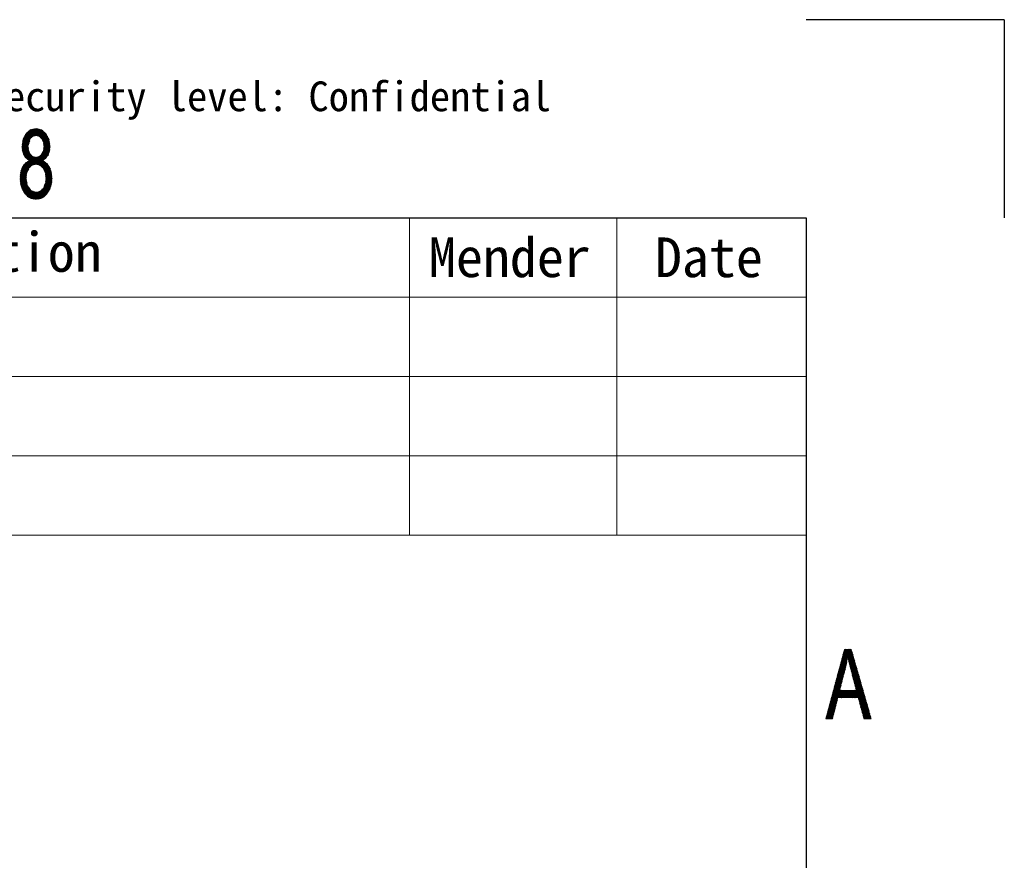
# Model space of a CAD drawing. Header units: millimetres. Extents: x 0 to 420, y 0 to 297.
# Tile 46 of 46: x 370 to 420, y 255 to 297. Entities that reach past the tile are written whole.
import ezdxf

# ---------------------------------------------------------------- set-up
doc = ezdxf.new("R2010")
doc.units = ezdxf.units.MM
doc.layers.add('1', color=7, linetype='Continuous', true_color=0xffffff)
doc.layers.add('171', color=7, linetype='Continuous', true_color=0xffffff)
doc.styles.add('仿宋', font='simfang.ttf')

# ---------------------------------------------------------------- blocks, each defined once
blk = doc.blocks.new('TabularNote3')
at = {"layer": '1', "color": 18, "linetype": 'Continuous', "lineweight": 18}
for p, q in [((344, 287), (390, 287)), ((390, 287), (390, 283)), ((390, 287), (398, 287)), ((398, 287), (410, 287)), ((400.467, 287), (400.467, 283)), ((410, 287), (410, 283)), ((344, 283), (390, 283)), ((390, 283), (398, 283)), ((390, 283), (390, 279)), ((398, 283), (410, 283)), ((400.467, 283), (400.467, 279)), ((410, 283), (410, 279)), ((344, 279), (390, 279)), ((390, 279), (398, 279)), ((390, 279), (390, 275)), ((398, 279), (410, 279)), ((400.467, 279), (400.467, 275)), ((410, 279), (410, 275)), ((344, 275), (390, 275)), ((390, 275), (398, 275)), ((390, 275), (390, 271)), ((398, 275), (410, 275)), ((400.467, 275), (400.467, 271)), ((410, 275), (410, 271)), ((344, 271), (390, 271)), ((390, 271), (398, 271)), ((398, 271), (410, 271))]:
    blk.add_line(p, q, dxfattribs=at)
at = {"layer": '171', "color": 18, "linetype": 'Continuous', "lineweight": 13, "char_height": 2, "attachment_point": 5, "line_spacing_factor": 1.150119, "style": '仿宋'}
for s, insert in [('Discription', (367, 285)), ('Mender', (395.064, 285)), ('Date', (405.102, 285))]:
    blk.add_mtext(s, dxfattribs=dict(at, insert=insert))

msp = doc.modelspace()

# ---------------------------------------------------------------- linework, layer by layer
at = {"layer": '1', "color": 18, "linetype": 'Continuous', "lineweight": 25}
for p, q in [((420, 297), (410, 297)), ((420, 297), (420, 287)), ((10, 287), (410, 287)), ((410, 287), (410, 10))]:
    msp.add_line(p, q, dxfattribs=at)
at = {"layer": '1', "color": 18, "linetype": 'Continuous', "lineweight": 13}
for p, q in [((370.468, 290.539), (371.01, 291.479)), ((371.044, 291.487), (370.472, 290.496)), ((370.476, 290.452), (371.078, 291.495)), ((371.112, 291.502), (370.48, 290.409)), ((370.486, 290.368), (371.145, 291.51)), ((371.176, 291.512), (370.883, 291.004)), ((370.945, 291.062), (371.201, 291.506)), ((371.227, 291.5), (371.008, 291.12)), ((371.018, 291.481), (371.209, 291.15)), ((371.043, 291.13), (371.253, 291.494)), ((371.243, 291.141), (371.044, 291.487)), ((371.07, 291.493), (371.278, 291.132)), ((371.279, 291.488), (371.077, 291.138)), ((371.24, 291.497), (371.087, 291.497)), ((371.312, 291.123), (371.095, 291.499)), ((371.112, 291.147), (371.305, 291.482)), ((371.121, 291.505), (371.367, 291.079)), ((371.432, 291.017), (371.147, 291.511)), ((371.176, 291.512), (371.846, 290.351)), ((371.855, 290.386), (371.21, 291.504)), ((371.244, 291.496), (371.859, 290.43)), ((371.864, 290.473), (371.277, 291.488)), ((371.311, 291.48), (371.868, 290.516)), ((370.977, 291.472), (370.463, 290.583)), ((370.464, 290.634), (370.943, 291.464)), ((370.909, 291.457), (370.473, 290.701)), ((370.482, 290.767), (370.874, 291.447)), ((370.815, 291.396), (370.491, 290.834)), ((370.881, 291.002), (370.497, 290.336)), ((370.5, 290.901), (370.756, 291.344)), ((370.697, 291.293), (370.518, 290.983)), ((370.877, 290.989), (370.521, 290.989)), ((370.53, 291.006), (370.773, 290.585)), ((370.534, 291.014), (370.893, 291.014)), ((370.772, 290.638), (370.543, 291.034)), ((370.921, 291.04), (370.546, 291.04)), ((370.557, 291.061), (370.782, 290.672)), ((370.559, 291.065), (370.949, 291.065)), ((370.792, 290.705), (370.57, 291.088)), ((370.976, 291.09), (370.572, 291.09)), ((370.584, 291.116), (371.004, 291.116)), ((370.584, 291.115), (370.802, 290.738)), ((371.089, 291.141), (370.597, 291.141)), ((370.812, 290.772), (370.598, 291.143)), ((370.609, 291.167), (371.721, 291.167)), ((370.611, 291.17), (370.822, 290.805)), ((371.708, 291.192), (370.622, 291.192)), ((370.832, 290.838), (370.625, 291.197)), ((370.635, 291.217), (371.695, 291.217)), ((370.638, 291.225), (370.842, 290.872)), ((371.683, 291.243), (370.647, 291.243)), ((370.852, 290.905), (370.652, 291.252)), ((370.669, 291.268), (371.656, 291.268)), ((370.671, 291.27), (370.862, 290.938)), ((370.872, 290.972), (370.69, 291.287)), ((371.628, 291.294), (370.698, 291.294)), ((370.71, 291.304), (370.883, 291.004)), ((370.727, 291.319), (371.599, 291.319)), ((370.902, 291.022), (370.729, 291.321)), ((370.749, 291.338), (370.921, 291.04)), ((371.57, 291.344), (370.756, 291.344)), ((370.94, 291.057), (370.768, 291.355)), ((370.786, 291.37), (371.541, 291.37)), ((370.788, 291.372), (370.959, 291.075)), ((370.978, 291.092), (370.807, 291.389)), ((371.513, 291.395), (370.815, 291.395)), ((370.827, 291.406), (370.997, 291.11)), ((370.844, 291.421), (371.484, 291.421)), ((371.019, 291.124), (370.846, 291.423)), ((370.866, 291.44), (371.044, 291.13)), ((371.455, 291.446), (370.873, 291.446)), ((371.07, 291.137), (370.888, 291.452)), ((370.914, 291.458), (371.096, 291.143)), ((371.121, 291.149), (370.94, 291.464)), ((370.966, 291.469), (371.147, 291.156)), ((370.975, 291.471), (371.35, 291.471)), ((371.174, 291.159), (370.992, 291.475)), ((371.331, 291.476), (371.146, 291.156)), ((371.177, 291.159), (371.357, 291.47)), ((371.383, 291.464), (371.202, 291.152)), ((371.228, 291.145), (371.409, 291.458)), ((371.733, 291.141), (371.243, 291.141)), ((371.434, 291.452), (371.254, 291.139)), ((371.279, 291.132), (371.459, 291.443)), ((371.478, 291.426), (371.305, 291.125)), ((371.328, 291.116), (371.497, 291.409)), ((371.329, 291.116), (371.746, 291.116)), ((371.872, 290.56), (371.345, 291.473)), ((371.517, 291.392), (371.347, 291.098)), ((371.759, 291.09), (371.355, 291.09)), ((371.366, 291.08), (371.536, 291.374)), ((371.379, 291.465), (371.875, 290.605)), ((371.382, 291.065), (371.771, 291.065)), ((371.556, 291.357), (371.385, 291.062)), ((371.404, 291.044), (371.575, 291.34)), ((371.784, 291.04), (371.409, 291.04)), ((371.866, 290.672), (371.413, 291.457)), ((371.595, 291.323), (371.423, 291.026)), ((371.435, 291.014), (371.797, 291.014)), ((371.442, 291.008), (371.614, 291.306)), ((371.447, 291.449), (371.857, 290.738)), ((371.809, 290.989), (371.456, 290.989)), ((371.633, 291.289), (371.458, 290.985)), ((371.472, 290.957), (371.653, 291.271)), ((371.672, 291.254), (371.485, 290.93)), ((371.498, 290.902), (371.688, 291.231)), ((371.848, 290.805), (371.501, 291.406)), ((371.702, 291.204), (371.512, 290.874)), ((371.525, 290.847), (371.716, 291.177)), ((371.729, 291.149), (371.538, 290.819)), ((371.544, 290.778), (371.743, 291.122)), ((371.756, 291.095), (371.549, 290.736)), ((371.555, 290.695), (371.77, 291.068)), ((371.784, 291.04), (371.56, 290.654)), ((371.811, 290.986), (371.56, 290.552)), ((371.561, 291.353), (371.838, 290.872)), ((371.566, 290.612), (371.797, 291.013)), ((371.829, 290.939), (371.621, 291.3)), ((370.461, 290.617), (371.007, 289.672)), ((370.461, 290.608), (370.77, 290.608)), ((370.77, 290.633), (370.463, 290.633)), ((370.774, 290.582), (370.463, 290.582)), ((370.982, 289.665), (370.466, 290.559)), ((370.466, 290.557), (370.777, 290.557)), ((370.467, 290.659), (370.778, 290.659)), ((371.033, 289.678), (370.467, 290.658)), ((370.78, 290.532), (370.468, 290.532)), ((370.785, 290.684), (370.47, 290.684)), ((370.471, 290.506), (370.783, 290.506)), ((370.471, 290.498), (370.81, 289.911)), ((370.473, 290.699), (371.058, 289.685)), ((370.474, 290.709), (370.793, 290.709)), ((370.801, 290.735), (370.477, 290.735)), ((371.084, 289.691), (370.478, 290.74)), ((370.481, 290.76), (370.808, 290.76)), ((370.816, 290.786), (370.484, 290.786)), ((370.484, 290.781), (371.109, 289.698)), ((370.488, 290.811), (370.824, 290.811)), ((371.135, 289.705), (370.489, 290.823)), ((370.831, 290.836), (370.491, 290.836)), ((370.495, 290.864), (371.16, 289.711)), ((370.495, 290.862), (370.839, 290.862)), ((370.847, 290.887), (370.498, 290.887)), ((370.815, 290.36), (370.501, 290.905)), ((370.502, 290.913), (370.854, 290.913)), ((370.862, 290.938), (370.505, 290.938)), ((370.506, 290.946), (370.789, 290.455)), ((370.508, 290.304), (370.849, 290.896)), ((370.509, 290.963), (370.87, 290.963)), ((370.781, 290.52), (370.516, 290.979)), ((370.817, 290.79), (370.519, 290.272)), ((370.529, 290.24), (370.785, 290.683)), ((370.77, 290.607), (370.54, 290.208)), ((370.551, 290.177), (370.776, 290.565)), ((370.781, 290.523), (370.568, 290.154)), ((371.163, 289.712), (371.837, 290.88)), ((371.843, 290.839), (371.189, 289.705)), ((371.214, 289.699), (371.849, 290.798)), ((371.854, 290.757), (371.24, 289.692)), ((371.265, 289.686), (371.86, 290.716)), ((371.866, 290.675), (371.291, 289.679)), ((371.316, 289.673), (371.871, 290.634)), ((371.875, 290.589), (371.342, 289.666)), ((371.366, 289.657), (371.869, 290.528)), ((371.469, 290.963), (371.822, 290.963)), ((371.829, 290.938), (371.481, 290.938)), ((371.493, 290.913), (371.833, 290.913)), ((371.835, 290.319), (371.497, 290.906)), ((371.836, 290.887), (371.505, 290.887)), ((371.518, 290.862), (371.84, 290.862)), ((371.843, 290.836), (371.53, 290.836)), ((371.539, 290.811), (371.847, 290.811)), ((371.832, 290.921), (371.543, 290.42)), ((371.85, 290.786), (371.543, 290.786)), ((371.544, 290.772), (371.824, 290.287)), ((371.546, 290.76), (371.854, 290.76)), ((371.857, 290.735), (371.549, 290.735)), ((371.551, 290.486), (371.824, 290.959)), ((371.553, 290.709), (371.861, 290.709)), ((371.813, 290.255), (371.553, 290.706)), ((371.554, 290.506), (371.867, 290.506)), ((371.762, 290.141), (371.554, 290.502)), ((371.864, 290.684), (371.556, 290.684)), ((371.869, 290.532), (371.557, 290.532)), ((371.559, 290.659), (371.868, 290.659)), ((371.559, 290.544), (371.778, 290.164)), ((371.561, 290.557), (371.872, 290.557)), ((371.562, 290.64), (371.803, 290.223)), ((371.872, 290.633), (371.563, 290.633)), ((371.874, 290.582), (371.564, 290.582)), ((371.792, 290.192), (371.565, 290.585)), ((371.566, 290.608), (371.875, 290.608)), ((371.008, 290.103), (370.364, 288.988)), ((370.365, 289.04), (370.988, 290.121)), ((370.368, 288.944), (371.033, 290.096)), ((370.969, 290.138), (370.371, 289.101)), ((371.059, 290.09), (370.372, 288.9)), ((370.375, 288.856), (371.084, 290.084)), ((371.11, 290.077), (370.379, 288.811)), ((370.786, 290.481), (370.473, 290.481)), ((370.476, 290.455), (370.789, 290.455)), ((370.76, 289.948), (370.477, 290.437)), ((370.792, 290.43), (370.478, 290.43)), ((370.48, 290.405), (370.796, 290.405)), ((370.806, 290.379), (370.483, 290.379)), ((370.483, 290.376), (370.709, 289.985)), ((370.491, 290.354), (370.818, 290.354)), ((370.83, 290.328), (370.5, 290.328)), ((370.508, 290.303), (370.842, 290.303)), ((370.853, 290.277), (370.517, 290.277)), ((370.645, 290.045), (370.525, 290.253)), ((370.525, 290.252), (370.865, 290.252)), ((370.877, 290.227), (370.534, 290.227)), ((370.543, 290.201), (370.901, 290.201)), ((370.928, 290.176), (370.552, 290.176)), ((370.57, 290.15), (370.956, 290.15)), ((370.584, 290.131), (370.786, 290.481)), ((370.984, 290.125), (370.588, 290.125)), ((370.791, 290.44), (370.6, 290.108)), ((370.606, 290.1), (371.019, 290.1)), ((370.616, 290.086), (370.797, 290.399)), ((371.123, 290.074), (370.624, 290.074)), ((370.81, 290.371), (370.632, 290.063)), ((370.642, 290.049), (371.697, 290.049)), ((370.649, 290.04), (370.823, 290.342)), ((371.679, 290.023), (370.661, 290.023)), ((370.836, 290.314), (370.665, 290.017)), ((370.685, 290.002), (370.849, 290.286)), ((370.691, 289.998), (371.649, 289.998)), ((370.862, 290.258), (370.706, 289.987)), ((370.727, 289.972), (370.876, 290.23)), ((370.893, 290.209), (370.747, 289.957)), ((370.768, 289.942), (370.912, 290.191)), ((370.931, 290.174), (370.789, 289.927)), ((370.809, 289.912), (370.95, 290.156)), ((370.816, 289.517), (371.136, 290.071)), ((371.162, 290.065), (370.881, 289.579)), ((371.194, 289.704), (370.913, 290.19)), ((370.946, 289.641), (371.193, 290.068)), ((370.976, 290.133), (371.228, 289.695)), ((371.227, 290.077), (370.991, 289.668)), ((371.263, 289.686), (371.025, 290.098)), ((371.025, 289.676), (371.261, 290.085)), ((371.059, 290.09), (371.297, 289.677)), ((371.295, 290.093), (371.06, 289.685)), ((371.331, 289.669), (371.093, 290.082)), ((371.094, 289.694), (371.33, 290.103)), ((371.127, 290.073), (371.37, 289.653)), ((371.393, 290.161), (371.129, 289.703)), ((371.434, 289.593), (371.161, 290.065)), ((371.189, 290.067), (371.498, 289.533)), ((371.958, 288.787), (371.215, 290.074)), ((371.715, 290.074), (371.218, 290.074)), ((371.241, 290.08), (371.962, 288.831)), ((371.965, 288.875), (371.266, 290.086)), ((371.292, 290.092), (371.969, 288.919)), ((371.973, 288.963), (371.318, 290.099)), ((371.321, 290.1), (371.733, 290.1)), ((371.34, 290.112), (371.975, 289.01)), ((371.751, 290.125), (371.354, 290.125)), ((371.969, 289.071), (371.359, 290.129)), ((371.378, 290.147), (371.52, 289.901)), ((371.382, 290.15), (371.769, 290.15)), ((371.54, 289.917), (371.397, 290.164)), ((371.786, 290.176), (371.409, 290.176)), ((371.416, 290.182), (371.561, 289.932)), ((371.581, 289.947), (371.435, 290.2)), ((371.437, 290.201), (371.795, 290.201)), ((371.454, 290.217), (371.602, 289.962)), ((371.804, 290.227), (371.459, 290.227)), ((371.622, 289.978), (371.468, 290.245)), ((371.471, 290.252), (371.812, 290.252)), ((371.481, 290.272), (371.643, 289.993)), ((371.821, 290.277), (371.484, 290.277)), ((371.663, 290.008), (371.494, 290.3)), ((371.496, 290.303), (371.83, 290.303)), ((371.508, 290.328), (371.681, 290.027)), ((371.839, 290.328), (371.508, 290.328)), ((371.52, 290.354), (371.847, 290.354)), ((371.698, 290.05), (371.521, 290.356)), ((371.854, 290.379), (371.532, 290.379)), ((371.534, 290.383), (371.714, 290.073)), ((371.54, 290.405), (371.857, 290.405)), ((371.73, 290.095), (371.543, 290.42)), ((371.859, 290.43), (371.544, 290.43)), ((371.547, 290.455), (371.862, 290.455)), ((371.548, 290.461), (371.746, 290.118)), ((371.863, 290.467), (371.549, 289.923)), ((371.864, 290.481), (371.551, 290.481)), ((371.601, 289.962), (371.857, 290.405)), ((371.834, 290.315), (371.652, 290)), ((371.767, 290.149), (371.791, 290.189)), ((370.376, 289.162), (370.787, 289.873)), ((370.741, 289.845), (370.382, 289.223)), ((370.388, 289.284), (370.696, 289.818)), ((370.651, 289.79), (370.406, 289.367)), ((370.45, 289.49), (370.8, 289.49)), ((370.452, 289.496), (370.565, 289.692)), ((370.456, 289.509), (370.684, 289.114)), ((370.814, 289.515), (370.459, 289.515)), ((370.689, 289.156), (370.467, 289.541)), ((370.468, 289.541), (370.841, 289.541)), ((370.868, 289.566), (370.476, 289.566)), ((370.479, 289.572), (370.695, 289.198)), ((370.489, 289.592), (370.894, 289.592)), ((370.7, 289.239), (370.493, 289.597)), ((370.921, 289.617), (370.508, 289.617)), ((370.51, 289.619), (370.705, 289.281)), ((370.527, 289.642), (370.948, 289.642)), ((370.717, 289.311), (370.527, 289.641)), ((370.543, 289.663), (370.73, 289.339)), ((370.992, 289.668), (370.547, 289.668)), ((370.743, 289.367), (370.56, 289.685)), ((370.566, 289.693), (371.09, 289.693)), ((370.577, 289.707), (370.756, 289.395)), ((371.744, 289.719), (370.585, 289.719)), ((370.769, 289.424), (370.593, 289.729)), ((370.604, 289.744), (371.725, 289.744)), ((370.61, 289.751), (370.782, 289.452)), ((371.701, 289.769), (370.624, 289.769)), ((370.795, 289.48), (370.626, 289.773)), ((370.647, 289.788), (370.809, 289.508)), ((370.658, 289.795), (371.664, 289.795)), ((370.827, 289.527), (370.669, 289.801)), ((370.69, 289.814), (370.846, 289.545)), ((371.628, 289.82), (370.7, 289.82)), ((370.865, 289.563), (370.712, 289.827)), ((371.615, 289.973), (370.726, 289.973)), ((370.734, 289.841), (370.884, 289.581)), ((370.742, 289.846), (371.591, 289.846)), ((370.903, 289.599), (370.756, 289.854)), ((370.761, 289.947), (371.581, 289.947)), ((370.777, 289.867), (370.921, 289.617)), ((371.554, 289.871), (370.784, 289.871)), ((371.547, 289.922), (370.796, 289.922)), ((370.94, 289.635), (370.799, 289.88)), ((370.821, 289.893), (370.959, 289.653)), ((370.826, 289.896), (371.517, 289.896)), ((371.235, 289.693), (371.762, 289.693)), ((371.78, 289.668), (371.335, 289.668)), ((371.381, 289.642), (371.798, 289.642)), ((371.529, 289.888), (371.385, 289.639)), ((371.404, 289.621), (371.55, 289.874)), ((371.816, 289.617), (371.408, 289.617)), ((371.571, 289.859), (371.423, 289.603)), ((371.435, 289.592), (371.834, 289.592)), ((371.442, 289.585), (371.592, 289.845)), ((371.613, 289.83), (371.461, 289.568)), ((371.853, 289.566), (371.462, 289.566)), ((371.48, 289.55), (371.634, 289.816)), ((371.489, 289.541), (371.864, 289.541)), ((371.655, 289.801), (371.499, 289.532)), ((371.873, 289.515), (371.517, 289.515)), ((371.518, 289.514), (371.676, 289.787)), ((371.526, 289.891), (371.963, 289.132)), ((371.532, 289.49), (371.882, 289.49)), ((371.697, 289.772), (371.533, 289.489)), ((371.546, 289.461), (371.717, 289.756)), ((371.733, 289.734), (371.559, 289.433)), ((371.573, 289.405), (371.749, 289.711)), ((371.957, 289.194), (371.574, 289.857)), ((371.765, 289.688), (371.586, 289.377)), ((371.599, 289.349), (371.782, 289.665)), ((371.798, 289.643), (371.612, 289.322)), ((371.623, 289.823), (371.951, 289.255)), ((371.626, 289.294), (371.814, 289.62)), ((371.83, 289.597), (371.635, 289.259)), ((371.64, 289.218), (371.847, 289.575)), ((371.861, 289.549), (371.646, 289.176)), ((371.651, 289.134), (371.872, 289.517)), ((371.937, 289.331), (371.672, 289.79)), ((371.736, 289.729), (371.893, 289.458)), ((370.963, 287.971), (370.362, 289.012)), ((370.672, 289.007), (370.362, 289.007)), ((370.364, 289.033), (370.674, 289.033)), ((370.677, 289.058), (370.366, 289.058)), ((370.366, 289.056), (370.995, 287.966)), ((370.369, 289.083), (370.68, 289.083)), ((371.027, 287.962), (370.37, 289.1)), ((370.684, 289.109), (370.371, 289.109)), ((370.374, 289.134), (370.687, 289.134)), ((370.375, 289.143), (371.059, 287.957)), ((370.69, 289.16), (370.376, 289.16)), ((371.091, 287.952), (370.379, 289.187)), ((370.379, 289.185), (370.693, 289.185)), ((370.696, 289.211), (370.381, 289.211)), ((370.383, 288.767), (370.799, 289.487)), ((370.383, 289.236), (370.7, 289.236)), ((370.383, 289.23), (371.124, 287.947)), ((370.703, 289.261), (370.386, 289.261)), ((370.726, 288.687), (370.387, 289.274)), ((370.704, 289.273), (370.387, 288.723)), ((370.388, 289.287), (370.706, 289.287)), ((370.391, 289.317), (370.714, 288.759)), ((370.718, 289.312), (370.391, 289.312)), ((370.396, 289.338), (370.73, 289.338)), ((370.397, 288.689), (370.696, 289.208)), ((370.701, 288.831), (370.401, 289.351)), ((370.741, 289.363), (370.405, 289.363)), ((370.688, 289.143), (370.406, 288.655)), ((370.412, 289.383), (370.689, 288.902)), ((370.414, 289.388), (370.753, 289.388)), ((370.416, 288.621), (370.68, 289.078)), ((370.677, 288.974), (370.423, 289.414)), ((370.765, 289.414), (370.423, 289.414)), ((370.672, 289.013), (370.426, 288.588)), ((370.432, 289.439), (370.777, 289.439)), ((370.434, 289.446), (370.674, 289.031)), ((370.788, 289.465), (370.441, 289.465)), ((370.679, 289.073), (370.445, 289.477)), ((371.956, 289.206), (371.231, 287.95)), ((371.263, 287.954), (371.96, 289.162)), ((371.965, 289.119), (371.295, 287.959)), ((371.327, 287.964), (371.969, 289.075)), ((371.973, 289.032), (371.359, 287.969)), ((371.89, 289.465), (371.544, 289.465)), ((371.557, 289.439), (371.899, 289.439)), ((371.908, 289.414), (371.569, 289.414)), ((371.578, 289.393), (371.954, 288.743)), ((371.581, 289.388), (371.917, 289.388)), ((371.587, 288.617), (371.952, 289.249)), ((371.926, 289.363), (371.593, 289.363)), ((371.605, 289.338), (371.935, 289.338)), ((371.943, 289.312), (371.617, 289.312)), ((371.629, 289.287), (371.948, 289.287)), ((371.951, 289.261), (371.635, 289.261)), ((371.948, 288.703), (371.638, 289.24)), ((371.638, 289.236), (371.953, 289.236)), ((371.948, 289.293), (371.639, 288.758)), ((371.956, 289.211), (371.641, 289.211)), ((371.645, 289.185), (371.958, 289.185)), ((371.646, 289.175), (371.938, 288.669)), ((371.647, 288.823), (371.938, 289.327)), ((371.961, 289.16), (371.648, 289.16)), ((371.651, 289.134), (371.963, 289.134)), ((371.928, 288.636), (371.654, 289.109)), ((371.966, 289.109), (371.654, 289.109)), ((371.927, 289.359), (371.655, 288.888)), ((371.883, 289.486), (371.656, 289.093)), ((371.658, 289.083), (371.968, 289.083)), ((371.971, 289.058), (371.661, 289.058)), ((371.662, 289.051), (371.894, 289.454)), ((371.663, 288.953), (371.916, 289.39)), ((371.663, 289.044), (371.918, 288.602)), ((371.664, 289.033), (371.973, 289.033)), ((371.905, 289.422), (371.667, 289.01)), ((371.976, 289.007), (371.667, 289.007)), ((370.365, 288.982), (370.676, 288.982)), ((370.68, 288.956), (370.367, 288.956)), ((370.367, 288.953), (370.927, 287.982)), ((370.369, 288.931), (370.684, 288.931)), ((370.689, 288.906), (370.371, 288.906)), ((370.885, 288.004), (370.372, 288.893)), ((370.373, 288.88), (370.693, 288.88)), ((370.697, 288.855), (370.375, 288.855)), ((370.377, 288.834), (370.843, 288.026)), ((370.378, 288.829), (370.702, 288.829)), ((370.706, 288.804), (370.38, 288.804)), ((370.382, 288.779), (370.71, 288.779)), ((370.801, 288.048), (370.382, 288.774)), ((370.715, 288.753), (370.384, 288.753)), ((370.386, 288.728), (370.719, 288.728)), ((370.391, 288.708), (370.759, 288.07)), ((370.723, 288.702), (370.393, 288.702)), ((370.4, 288.677), (370.727, 288.677)), ((370.733, 288.652), (370.407, 288.652)), ((370.415, 288.626), (370.75, 288.626)), ((370.695, 288.131), (370.421, 288.606)), ((370.768, 288.601), (370.422, 288.601)), ((370.43, 288.575), (370.785, 288.575)), ((370.436, 288.554), (370.677, 288.972)), ((370.802, 288.55), (370.437, 288.55)), ((370.444, 288.525), (370.82, 288.525)), ((370.684, 288.933), (370.446, 288.52)), ((370.45, 288.504), (370.622, 288.207)), ((370.837, 288.499), (370.452, 288.499)), ((370.455, 288.486), (370.691, 288.894)), ((370.697, 288.854), (370.467, 288.456)), ((370.482, 288.43), (370.704, 288.815)), ((370.711, 288.776), (370.496, 288.404)), ((370.511, 288.378), (370.717, 288.737)), ((370.724, 288.697), (370.525, 288.352)), ((370.539, 288.327), (370.731, 288.658)), ((370.746, 288.633), (370.554, 288.301)), ((370.568, 288.275), (370.762, 288.61)), ((370.777, 288.587), (370.583, 288.249)), ((370.6, 288.229), (370.793, 288.563)), ((370.809, 288.54), (370.619, 288.21)), ((370.637, 288.191), (370.825, 288.517)), ((371.156, 287.942), (370.819, 288.525)), ((371.392, 287.974), (371.975, 288.984)), ((371.97, 288.924), (371.432, 287.994)), ((371.475, 288.016), (371.964, 288.864)), ((371.959, 288.805), (371.517, 288.038)), ((371.888, 288.499), (371.532, 288.499)), ((371.71, 288.2), (371.535, 288.505)), ((371.544, 288.525), (371.895, 288.525)), ((371.548, 288.533), (371.729, 288.219)), ((371.902, 288.55), (371.556, 288.55)), ((371.559, 288.06), (371.954, 288.745)), ((371.747, 288.238), (371.561, 288.561)), ((371.568, 288.575), (371.91, 288.575)), ((371.574, 288.589), (371.763, 288.261)), ((371.917, 288.601), (371.579, 288.601)), ((371.777, 288.287), (371.587, 288.617)), ((371.591, 288.626), (371.925, 288.626)), ((371.6, 288.645), (371.792, 288.313)), ((371.932, 288.652), (371.603, 288.652)), ((371.935, 288.661), (371.608, 288.095)), ((371.806, 288.339), (371.613, 288.673)), ((371.615, 288.677), (371.94, 288.677)), ((371.626, 288.701), (371.821, 288.364)), ((371.947, 288.702), (371.627, 288.702)), ((371.635, 288.728), (371.953, 288.728)), ((371.835, 288.39), (371.636, 288.735)), ((371.955, 288.753), (371.638, 288.753)), ((371.641, 288.777), (371.85, 288.416)), ((371.642, 288.779), (371.957, 288.779)), ((371.959, 288.804), (371.645, 288.804)), ((371.864, 288.441), (371.647, 288.818)), ((371.648, 288.829), (371.961, 288.829)), ((371.964, 288.855), (371.651, 288.855)), ((371.652, 288.86), (371.878, 288.468)), ((371.654, 288.88), (371.966, 288.88)), ((371.888, 288.501), (371.657, 288.902)), ((371.968, 288.906), (371.658, 288.906)), ((371.661, 288.931), (371.97, 288.931)), ((371.662, 288.943), (371.898, 288.535)), ((371.973, 288.956), (371.664, 288.956)), ((371.667, 288.982), (371.975, 288.982)), ((371.908, 288.569), (371.668, 288.985)), ((371.681, 288.17), (371.905, 288.557)), ((370.459, 288.474), (370.854, 288.474)), ((370.871, 288.448), (370.472, 288.448)), ((370.486, 288.423), (370.889, 288.423)), ((370.906, 288.398), (370.5, 288.398)), ((370.514, 288.372), (370.954, 288.372)), ((371.025, 288.347), (370.528, 288.347)), ((370.542, 288.321), (371.095, 288.321)), ((371.166, 288.296), (370.556, 288.296)), ((370.57, 288.271), (371.768, 288.271)), ((371.753, 288.245), (370.585, 288.245)), ((370.609, 288.22), (371.729, 288.22)), ((371.704, 288.194), (370.634, 288.194)), ((370.841, 288.493), (370.655, 288.172)), ((370.658, 288.169), (371.68, 288.169)), ((370.674, 288.153), (370.857, 288.47)), ((371.655, 288.144), (370.683, 288.144)), ((370.873, 288.447), (370.692, 288.134)), ((370.708, 288.118), (371.631, 288.118)), ((370.711, 288.115), (370.889, 288.423)), ((370.904, 288.4), (370.729, 288.096)), ((371.606, 288.093), (370.732, 288.093)), ((370.747, 288.077), (370.924, 288.383)), ((370.765, 288.067), (371.573, 288.067)), ((370.948, 288.374), (370.77, 288.065)), ((370.792, 288.053), (370.973, 288.366)), ((371.525, 288.042), (370.814, 288.042)), ((370.997, 288.357), (370.815, 288.041)), ((370.837, 288.03), (371.021, 288.348)), ((371.045, 288.339), (370.86, 288.018)), ((370.862, 288.017), (371.476, 288.017)), ((370.882, 288.006), (371.07, 288.331)), ((371.094, 288.322), (370.905, 287.994)), ((370.927, 287.983), (371.118, 288.313)), ((370.932, 288.38), (371.185, 287.943)), ((371.143, 288.304), (370.951, 287.973)), ((371.212, 287.947), (370.969, 288.367)), ((370.978, 287.969), (371.167, 288.296)), ((371.199, 288.3), (371.005, 287.965)), ((371.006, 288.353), (371.239, 287.951)), ((371.032, 287.961), (371.233, 288.309)), ((371.266, 287.955), (371.043, 288.34)), ((371.267, 288.318), (371.059, 287.957)), ((371.08, 288.327), (371.293, 287.959)), ((371.086, 287.953), (371.302, 288.326)), ((371.336, 288.335), (371.113, 287.949)), ((371.32, 287.963), (371.117, 288.314)), ((371.14, 287.945), (371.371, 288.345)), ((371.154, 288.3), (371.347, 287.967)), ((371.435, 288.405), (371.167, 287.941)), ((371.782, 288.296), (371.182, 288.296)), ((371.374, 287.971), (371.185, 288.297)), ((371.199, 287.945), (371.499, 288.464)), ((371.211, 288.303), (371.4, 287.977)), ((371.422, 287.988), (371.237, 288.31)), ((371.262, 288.316), (371.445, 288)), ((371.283, 288.321), (371.797, 288.321)), ((371.467, 288.012), (371.288, 288.323)), ((371.313, 288.329), (371.49, 288.024)), ((371.512, 288.035), (371.339, 288.336)), ((371.365, 288.342), (371.535, 288.047)), ((371.811, 288.347), (371.373, 288.347)), ((371.557, 288.059), (371.385, 288.358)), ((371.4, 288.372), (371.825, 288.372)), ((371.404, 288.375), (371.58, 288.071)), ((371.6, 288.086), (371.423, 288.393)), ((371.839, 288.398), (371.428, 288.398)), ((371.442, 288.411), (371.618, 288.105)), ((371.455, 288.423), (371.854, 288.423)), ((371.637, 288.124), (371.461, 288.429)), ((371.48, 288.447), (371.655, 288.143)), ((371.868, 288.448), (371.482, 288.448)), ((371.673, 288.162), (371.499, 288.464)), ((371.509, 288.474), (371.88, 288.474)), ((371.518, 288.482), (371.692, 288.181)), ((371.428, 287.991), (370.911, 287.991)), ((371, 287.966), (371.338, 287.966)), ((411.63, 264.111), (412.286, 265.248)), ((412.258, 265.25), (411.655, 264.206)), ((411.681, 264.301), (412.229, 265.25)), ((412.199, 265.25), (411.706, 264.396)), ((411.732, 264.492), (412.17, 265.25)), ((412.141, 265.25), (411.758, 264.587)), ((411.783, 264.682), (412.111, 265.25)), ((412.082, 265.25), (411.809, 264.777)), ((411.834, 264.872), (412.053, 265.25)), ((412.023, 265.25), (411.86, 264.967)), ((411.885, 265.062), (411.994, 265.25)), ((411.965, 265.25), (411.911, 265.157)), ((411.917, 265.18), (412.305, 265.18)), ((411.917, 265.178), (412.099, 264.861)), ((412.298, 265.205), (411.924, 265.205)), ((412.661, 263.94), (411.926, 265.213)), ((411.931, 265.23), (412.291, 265.23)), ((411.935, 265.247), (412.632, 264.041)), ((412.603, 264.142), (411.963, 265.25)), ((411.992, 265.25), (412.574, 264.242)), ((412.545, 264.343), (412.021, 265.25)), ((412.051, 265.25), (412.516, 264.444)), ((412.487, 264.545), (412.08, 265.25)), ((412.296, 265.214), (412.103, 264.881)), ((412.109, 265.25), (412.458, 264.645)), ((412.112, 264.844), (412.305, 265.18)), ((412.43, 264.746), (412.139, 265.25)), ((412.168, 265.25), (412.401, 264.847)), ((412.372, 264.948), (412.197, 265.25)), ((412.227, 265.25), (412.343, 265.048)), ((412.314, 265.149), (412.256, 265.25)), ((411.528, 263.731), (412.066, 264.664)), ((412.078, 264.736), (411.553, 263.826)), ((411.579, 263.921), (412.09, 264.808)), ((412.103, 264.879), (411.604, 264.016)), ((411.78, 264.671), (412.068, 264.671)), ((411.786, 264.693), (411.997, 264.328)), ((412.072, 264.697), (411.787, 264.697)), ((411.794, 264.722), (412.076, 264.722)), ((412.005, 264.364), (411.795, 264.728)), ((412.08, 264.748), (411.801, 264.748)), ((411.805, 264.762), (412.013, 264.401)), ((411.808, 264.773), (412.085, 264.773)), ((412.022, 264.437), (411.814, 264.797)), ((412.089, 264.798), (411.815, 264.798)), ((411.821, 264.824), (412.093, 264.824)), ((411.823, 264.832), (412.03, 264.474)), ((412.097, 264.849), (411.828, 264.849)), ((412.038, 264.51), (411.833, 264.866)), ((411.835, 264.875), (412.102, 264.875)), ((411.842, 264.901), (412.047, 264.547)), ((412.385, 264.9), (411.842, 264.9)), ((411.849, 264.926), (412.378, 264.926)), ((412.053, 264.586), (411.851, 264.935)), ((412.371, 264.951), (411.855, 264.951)), ((411.861, 264.97), (412.06, 264.625)), ((411.862, 264.976), (412.364, 264.976)), ((412.356, 265.002), (411.869, 265.002)), ((412.066, 264.664), (411.87, 265.005)), ((411.876, 265.027), (412.349, 265.027)), ((411.879, 265.039), (412.073, 264.704)), ((412.342, 265.053), (411.883, 265.053)), ((412.08, 264.743), (411.889, 265.074)), ((411.89, 265.078), (412.334, 265.078)), ((412.327, 265.103), (411.896, 265.103)), ((411.898, 265.109), (412.086, 264.782)), ((411.903, 265.129), (412.32, 265.129)), ((412.093, 264.822), (411.907, 265.143)), ((412.313, 265.154), (411.91, 265.154)), ((412.105, 264.875), (412.393, 264.875)), ((412.4, 264.849), (412.11, 264.849)), ((412.113, 264.838), (412.689, 263.839)), ((412.116, 264.824), (412.407, 264.824)), ((412.315, 265.146), (412.12, 264.807)), ((412.415, 264.798), (412.122, 264.798)), ((412.127, 264.773), (412.422, 264.773)), ((412.128, 264.771), (412.325, 265.112)), ((412.718, 263.738), (412.131, 264.755)), ((412.429, 264.748), (412.133, 264.748)), ((412.335, 265.078), (412.136, 264.734)), ((412.139, 264.722), (412.436, 264.722)), ((412.144, 264.697), (412.344, 265.044)), ((412.444, 264.697), (412.144, 264.697)), ((412.15, 264.673), (412.747, 263.638)), ((412.15, 264.671), (412.451, 264.671)), ((412.354, 265.01), (412.152, 264.661)), ((412.16, 264.624), (412.364, 264.976)), ((412.373, 264.942), (412.169, 264.587)), ((412.177, 264.551), (412.383, 264.908)), ((412.393, 264.874), (412.186, 264.516)), ((412.195, 264.48), (412.403, 264.84)), ((412.412, 264.806), (412.204, 264.445)), ((412.213, 264.41), (412.422, 264.772)), ((412.432, 264.738), (412.222, 264.374)), ((412.231, 264.339), (412.442, 264.704)), ((412.451, 264.67), (412.24, 264.304)), ((411.374, 263.16), (411.962, 264.178)), ((411.983, 264.265), (411.4, 263.256)), ((411.425, 263.351), (412.002, 264.349)), ((412.021, 264.433), (411.451, 263.446)), ((411.476, 263.541), (412.04, 264.516)), ((412.054, 264.593), (411.502, 263.636)), ((411.862, 263.799), (411.646, 264.173)), ((411.964, 264.189), (411.651, 264.189)), ((411.656, 264.208), (411.872, 263.834)), ((411.657, 264.214), (411.971, 264.214)), ((411.977, 264.24), (411.664, 264.24)), ((411.881, 263.869), (411.665, 264.243)), ((411.671, 264.265), (411.983, 264.265)), ((411.674, 264.277), (411.89, 263.904)), ((411.988, 264.29), (411.678, 264.29)), ((411.899, 263.939), (411.684, 264.312)), ((411.685, 264.316), (411.994, 264.316)), ((412, 264.341), (411.692, 264.341)), ((411.693, 264.347), (411.908, 263.974)), ((411.698, 264.367), (412.006, 264.367)), ((411.917, 264.009), (411.702, 264.381)), ((412.011, 264.392), (411.705, 264.392)), ((411.712, 264.417), (412.017, 264.417)), ((411.712, 264.416), (411.926, 264.044)), ((412.023, 264.443), (411.719, 264.443)), ((411.936, 264.079), (411.721, 264.451)), ((411.726, 264.468), (412.029, 264.468)), ((411.73, 264.485), (411.945, 264.114)), ((412.035, 264.494), (411.733, 264.494)), ((411.739, 264.519), (412.04, 264.519)), ((411.954, 264.149), (411.74, 264.52)), ((412.046, 264.544), (411.746, 264.544)), ((411.749, 264.554), (411.963, 264.184)), ((411.753, 264.57), (412.05, 264.57)), ((411.972, 264.219), (411.758, 264.589)), ((412.055, 264.595), (411.76, 264.595)), ((411.767, 264.621), (412.059, 264.621)), ((411.768, 264.624), (411.98, 264.255)), ((412.063, 264.646), (411.774, 264.646)), ((411.989, 264.292), (411.777, 264.658)), ((412.458, 264.646), (412.155, 264.646)), ((412.161, 264.621), (412.465, 264.621)), ((412.473, 264.595), (412.167, 264.595)), ((412.776, 263.537), (412.168, 264.59)), ((412.172, 264.57), (412.48, 264.57)), ((412.487, 264.544), (412.179, 264.544)), ((412.185, 264.519), (412.495, 264.519)), ((412.189, 264.503), (412.805, 263.436)), ((412.502, 264.494), (412.191, 264.494)), ((412.198, 264.468), (412.509, 264.468)), ((412.516, 264.443), (412.204, 264.443)), ((412.211, 264.417), (412.524, 264.417)), ((412.834, 263.335), (412.212, 264.412)), ((412.531, 264.392), (412.217, 264.392)), ((412.224, 264.367), (412.538, 264.367)), ((412.546, 264.341), (412.23, 264.341)), ((412.235, 264.322), (412.863, 263.235)), ((412.236, 264.316), (412.553, 264.316)), ((412.56, 264.29), (412.243, 264.29)), ((412.249, 264.268), (412.461, 264.636)), ((412.249, 264.265), (412.567, 264.265)), ((412.575, 264.24), (412.256, 264.24)), ((412.471, 264.602), (412.257, 264.233)), ((412.891, 263.134), (412.258, 264.231)), ((412.262, 264.214), (412.582, 264.214)), ((412.266, 264.198), (412.48, 264.568)), ((412.589, 264.189), (412.269, 264.189)), ((412.49, 264.535), (412.275, 264.162)), ((412.285, 264.128), (412.5, 264.501)), ((412.51, 264.467), (412.294, 264.093)), ((412.303, 264.058), (412.519, 264.433)), ((412.529, 264.399), (412.312, 264.023)), ((412.321, 263.988), (412.539, 264.365)), ((412.549, 264.331), (412.33, 263.953)), ((412.34, 263.918), (412.558, 264.297)), ((412.568, 264.263), (412.349, 263.883)), ((412.358, 263.849), (412.578, 264.229)), ((412.587, 264.195), (412.367, 263.814)), ((411.84, 263.713), (411.246, 262.685)), ((411.272, 262.78), (411.864, 263.806)), ((411.888, 263.899), (411.298, 262.875)), ((411.323, 262.97), (411.913, 263.992)), ((411.937, 264.085), (411.349, 263.065)), ((411.831, 263.681), (411.514, 263.681)), ((411.734, 263.311), (411.516, 263.688)), ((411.521, 263.706), (411.838, 263.706)), ((411.525, 263.723), (411.743, 263.345)), ((411.845, 263.732), (411.528, 263.732)), ((411.753, 263.38), (411.535, 263.758)), ((411.535, 263.757), (411.851, 263.757)), ((411.858, 263.782), (411.541, 263.782)), ((411.544, 263.792), (411.762, 263.415)), ((411.548, 263.808), (411.865, 263.808)), ((411.771, 263.45), (411.553, 263.827)), ((411.871, 263.833), (411.555, 263.833)), ((411.562, 263.859), (411.878, 263.859)), ((411.563, 263.862), (411.78, 263.485)), ((411.885, 263.884), (411.569, 263.884)), ((411.789, 263.52), (411.572, 263.896)), ((411.575, 263.909), (411.891, 263.909)), ((411.581, 263.931), (411.798, 263.555)), ((411.898, 263.935), (411.582, 263.935)), ((411.589, 263.96), (411.905, 263.96)), ((411.807, 263.59), (411.591, 263.966)), ((411.911, 263.986), (411.596, 263.986)), ((411.6, 264), (411.817, 263.625)), ((411.603, 264.011), (411.918, 264.011)), ((411.826, 263.66), (411.609, 264.035)), ((411.924, 264.036), (411.61, 264.036)), ((411.616, 264.062), (411.931, 264.062)), ((411.619, 264.069), (411.835, 263.695)), ((411.938, 264.087), (411.623, 264.087)), ((411.844, 263.73), (411.628, 264.104)), ((411.63, 264.113), (411.944, 264.113)), ((411.637, 264.139), (411.853, 263.764)), ((411.951, 264.138), (411.637, 264.138)), ((411.644, 264.163), (411.958, 264.163)), ((412.275, 264.163), (412.596, 264.163)), ((412.281, 264.14), (412.92, 263.033)), ((412.604, 264.138), (412.282, 264.138)), ((412.288, 264.113), (412.611, 264.113)), ((412.618, 264.087), (412.295, 264.087)), ((412.302, 264.062), (412.626, 264.062)), ((412.949, 262.932), (412.306, 264.047)), ((412.633, 264.036), (412.309, 264.036)), ((412.315, 264.011), (412.64, 264.011)), ((412.647, 263.986), (412.322, 263.986)), ((412.329, 263.96), (412.655, 263.96)), ((412.33, 263.953), (412.978, 262.832)), ((412.662, 263.935), (412.335, 263.935)), ((412.342, 263.909), (412.669, 263.909)), ((412.677, 263.884), (412.349, 263.884)), ((413.007, 262.731), (412.355, 263.86)), ((412.355, 263.859), (412.684, 263.859)), ((412.691, 263.833), (412.362, 263.833)), ((412.369, 263.808), (412.698, 263.808)), ((412.376, 263.779), (412.597, 264.161)), ((412.706, 263.782), (412.376, 263.782)), ((412.38, 263.766), (413.036, 262.63)), ((412.382, 263.757), (412.713, 263.757)), ((412.607, 264.127), (412.386, 263.744)), ((412.72, 263.732), (412.389, 263.732)), ((412.395, 263.709), (412.617, 264.093)), ((412.396, 263.706), (412.727, 263.706)), ((412.735, 263.681), (412.402, 263.681)), ((412.626, 264.059), (412.404, 263.674)), ((413.065, 262.529), (412.404, 263.673)), ((412.413, 263.639), (412.636, 264.025)), ((412.646, 263.991), (412.423, 263.604)), ((412.432, 263.57), (412.656, 263.957)), ((412.665, 263.923), (412.441, 263.535)), ((412.45, 263.5), (412.675, 263.889)), ((412.685, 263.855), (412.459, 263.465)), ((412.468, 263.43), (412.694, 263.821)), ((412.704, 263.787), (412.478, 263.395)), ((412.487, 263.36), (412.714, 263.754)), ((412.724, 263.72), (412.496, 263.325)), ((412.505, 263.291), (412.733, 263.686)), ((411.016, 261.829), (411.8, 263.187)), ((411.771, 263.187), (411.042, 261.925)), ((411.068, 262.02), (411.742, 263.187)), ((411.712, 263.187), (411.093, 262.115)), ((411.119, 262.21), (411.718, 263.247)), ((411.742, 263.34), (411.144, 262.305)), ((411.17, 262.4), (411.767, 263.434)), ((411.791, 263.527), (411.195, 262.495)), ((411.221, 262.59), (411.815, 263.62)), ((412.88, 263.173), (411.377, 263.173)), ((411.384, 263.198), (411.705, 263.198)), ((411.613, 262.81), (411.386, 263.203)), ((411.711, 263.223), (411.391, 263.223)), ((411.395, 263.238), (411.642, 262.81)), ((411.398, 263.249), (411.718, 263.249)), ((411.672, 262.81), (411.404, 263.273)), ((411.725, 263.274), (411.405, 263.274)), ((411.412, 263.3), (411.731, 263.3)), ((411.414, 263.307), (411.701, 262.81)), ((411.738, 263.325), (411.418, 263.325)), ((411.73, 262.81), (411.423, 263.342)), ((411.425, 263.35), (411.745, 263.35)), ((411.432, 263.377), (411.759, 262.81)), ((411.751, 263.376), (411.432, 263.376)), ((411.439, 263.401), (411.758, 263.401)), ((411.789, 262.81), (411.442, 263.411)), ((411.765, 263.427), (411.446, 263.427)), ((411.451, 263.446), (411.818, 262.81)), ((411.453, 263.452), (411.771, 263.452)), ((411.778, 263.477), (411.459, 263.477)), ((411.847, 262.81), (411.46, 263.481)), ((411.466, 263.503), (411.785, 263.503)), ((411.47, 263.515), (411.877, 262.81)), ((411.791, 263.528), (411.473, 263.528)), ((411.906, 262.81), (411.479, 263.55)), ((411.48, 263.554), (411.798, 263.554)), ((411.805, 263.579), (411.487, 263.579)), ((411.488, 263.585), (411.707, 263.206)), ((411.494, 263.604), (411.811, 263.604)), ((411.716, 263.241), (411.497, 263.619)), ((411.818, 263.63), (411.5, 263.63)), ((411.507, 263.655), (411.825, 263.655)), ((411.507, 263.654), (411.725, 263.276)), ((411.83, 263.187), (411.612, 262.81)), ((411.641, 262.81), (411.859, 263.187)), ((411.888, 263.187), (411.671, 262.81)), ((411.7, 262.81), (411.918, 263.187)), ((411.718, 263.187), (411.935, 262.81)), ((411.947, 263.187), (411.729, 262.81)), ((411.965, 262.81), (411.747, 263.187)), ((411.758, 262.81), (411.976, 263.187)), ((411.776, 263.187), (411.994, 262.81)), ((412.006, 263.187), (411.788, 262.81)), ((412.023, 262.81), (411.805, 263.187)), ((411.817, 262.81), (412.035, 263.187)), ((411.835, 263.187), (412.053, 262.81)), ((412.064, 263.187), (411.847, 262.81)), ((412.082, 262.81), (411.864, 263.187)), ((411.876, 262.81), (412.094, 263.187)), ((411.893, 263.187), (412.111, 262.81)), ((412.123, 263.187), (411.905, 262.81)), ((412.141, 262.81), (411.923, 263.187)), ((411.935, 262.81), (412.152, 263.187)), ((411.952, 263.187), (412.17, 262.81)), ((412.182, 263.187), (411.964, 262.81)), ((412.199, 262.81), (411.981, 263.187)), ((411.993, 262.81), (412.211, 263.187)), ((412.011, 263.187), (412.228, 262.81)), ((412.24, 263.187), (412.022, 262.81)), ((412.258, 262.81), (412.04, 263.187)), ((412.052, 262.81), (412.27, 263.187)), ((412.069, 263.187), (412.287, 262.81)), ((412.299, 263.187), (412.081, 262.81)), ((412.316, 262.81), (412.099, 263.187)), ((412.111, 262.81), (412.328, 263.187)), ((412.128, 263.187), (412.346, 262.81)), ((412.358, 263.187), (412.14, 262.81)), ((412.375, 262.81), (412.157, 263.187)), ((412.169, 262.81), (412.387, 263.187)), ((412.186, 263.187), (412.404, 262.81)), ((412.416, 263.187), (412.199, 262.81)), ((412.434, 262.81), (412.216, 263.187)), ((412.228, 262.81), (412.446, 263.187)), ((412.245, 263.187), (412.463, 262.81)), ((412.475, 263.187), (412.257, 262.81)), ((412.492, 262.81), (412.274, 263.187)), ((412.286, 262.81), (412.504, 263.187)), ((412.304, 263.187), (412.522, 262.81)), ((412.763, 263.584), (412.316, 262.81)), ((412.551, 262.81), (412.333, 263.187)), ((412.345, 262.81), (412.772, 263.55)), ((412.362, 263.187), (412.58, 262.81)), ((412.782, 263.516), (412.375, 262.81)), ((412.609, 262.81), (412.392, 263.187)), ((412.404, 262.81), (412.792, 263.482)), ((412.409, 263.655), (412.742, 263.655)), ((412.749, 263.63), (412.416, 263.63)), ((412.421, 263.187), (413.251, 261.75)), ((412.422, 263.604), (412.757, 263.604)), ((412.429, 263.579), (413.094, 262.428)), ((412.764, 263.579), (412.429, 263.579)), ((412.801, 263.448), (412.433, 262.81)), ((412.436, 263.554), (412.771, 263.554)), ((412.778, 263.528), (412.443, 263.528)), ((412.449, 263.503), (412.786, 263.503)), ((413.28, 261.75), (412.45, 263.187)), ((413.122, 262.328), (412.454, 263.486)), ((412.793, 263.477), (412.456, 263.477)), ((412.463, 263.452), (412.8, 263.452)), ((412.463, 262.81), (412.811, 263.414)), ((412.808, 263.427), (412.469, 263.427)), ((412.476, 263.401), (412.815, 263.401)), ((412.478, 263.392), (413.151, 262.227)), ((412.48, 263.187), (413.267, 261.824)), ((412.822, 263.376), (412.483, 263.376)), ((412.489, 263.35), (412.829, 263.35)), ((412.821, 263.38), (412.492, 262.81)), ((412.837, 263.325), (412.496, 263.325)), ((412.503, 263.3), (412.844, 263.3)), ((413.18, 262.126), (412.503, 263.299)), ((413.238, 261.925), (412.509, 263.187)), ((412.851, 263.274), (412.51, 263.274)), ((412.743, 263.652), (412.514, 263.256)), ((412.516, 263.249), (412.858, 263.249)), ((412.521, 262.81), (412.831, 263.346)), ((412.866, 263.223), (412.523, 263.223)), ((412.524, 263.221), (412.753, 263.618)), ((412.528, 263.206), (413.209, 262.025)), ((412.53, 263.198), (412.873, 263.198)), ((412.84, 263.312), (412.551, 262.81)), ((412.58, 262.81), (412.85, 263.278)), ((412.86, 263.244), (412.609, 262.81)), ((412.635, 262.803), (412.87, 263.21)), ((412.879, 263.176), (412.644, 262.769)), ((411.606, 262.799), (411, 261.75)), ((411.029, 261.75), (411.583, 262.708)), ((411.246, 262.684), (411.475, 262.287)), ((411.248, 262.69), (411.578, 262.69)), ((411.584, 262.715), (411.254, 262.715)), ((411.484, 262.322), (411.255, 262.719)), ((411.261, 262.741), (411.591, 262.741)), ((411.265, 262.753), (411.493, 262.357)), ((411.597, 262.766), (411.268, 262.766)), ((411.502, 262.392), (411.274, 262.788)), ((411.275, 262.792), (411.604, 262.792)), ((412.982, 262.817), (411.282, 262.817)), ((411.283, 262.822), (411.511, 262.428)), ((411.289, 262.842), (412.975, 262.842)), ((411.52, 262.463), (411.293, 262.857)), ((412.968, 262.868), (411.295, 262.868)), ((411.302, 262.893), (412.96, 262.893)), ((411.302, 262.892), (411.529, 262.498)), ((412.953, 262.919), (411.309, 262.919)), ((411.538, 262.533), (411.311, 262.926)), ((411.316, 262.944), (412.946, 262.944)), ((411.321, 262.961), (411.547, 262.569)), ((412.939, 262.969), (411.323, 262.969)), ((411.556, 262.604), (411.33, 262.996)), ((411.33, 262.995), (412.931, 262.995)), ((412.924, 263.02), (411.336, 263.02)), ((411.339, 263.03), (411.565, 262.639)), ((411.343, 263.046), (412.917, 263.046)), ((411.574, 262.674), (411.349, 263.065)), ((412.909, 263.071), (411.35, 263.071)), ((411.357, 263.096), (412.902, 263.096)), ((411.358, 263.1), (411.583, 262.71)), ((412.895, 263.122), (411.364, 263.122)), ((411.592, 262.745), (411.367, 263.134)), ((411.371, 263.147), (412.888, 263.147)), ((411.376, 263.169), (411.601, 262.78)), ((412.638, 262.792), (412.99, 262.792)), ((412.997, 262.766), (412.645, 262.766)), ((412.651, 262.741), (413.004, 262.741)), ((412.653, 262.734), (412.889, 263.142)), ((413.221, 261.75), (412.653, 262.734)), ((413.011, 262.715), (412.658, 262.715)), ((412.899, 263.108), (412.663, 262.699)), ((412.665, 262.69), (413.019, 262.69)), ((412.672, 262.665), (412.909, 263.074)), ((412.918, 263.04), (412.681, 262.63)), ((412.691, 262.595), (412.928, 263.006)), ((412.938, 262.972), (412.7, 262.561)), ((412.709, 262.526), (412.947, 262.939)), ((412.957, 262.905), (412.719, 262.491)), ((412.728, 262.457), (412.967, 262.871)), ((412.977, 262.837), (412.737, 262.422)), ((412.747, 262.388), (412.986, 262.803)), ((412.996, 262.769), (412.756, 262.353)), ((412.765, 262.318), (413.006, 262.735)), ((413.016, 262.701), (412.775, 262.284)), ((411.56, 262.618), (411.059, 261.75)), ((411.088, 261.75), (411.537, 262.527)), ((411.111, 262.182), (411.449, 262.182)), ((411.116, 262.199), (411.35, 261.793)), ((411.514, 262.436), (411.117, 261.75)), ((411.455, 262.207), (411.118, 262.207)), ((411.359, 261.828), (411.125, 262.234)), ((411.125, 262.233), (411.462, 262.233)), ((411.468, 262.258), (411.132, 262.258)), ((411.134, 262.268), (411.368, 261.863)), ((411.138, 262.283), (411.475, 262.283)), ((411.377, 261.899), (411.144, 262.303)), ((411.481, 262.309), (411.145, 262.309)), ((411.147, 261.75), (411.491, 262.346)), ((411.152, 262.334), (411.488, 262.334)), ((411.153, 262.338), (411.386, 261.934)), ((411.494, 262.36), (411.159, 262.36)), ((411.395, 261.969), (411.162, 262.372)), ((411.166, 262.385), (411.5, 262.385)), ((411.172, 262.407), (411.404, 262.004)), ((411.507, 262.411), (411.173, 262.411)), ((411.468, 262.255), (411.176, 261.75)), ((411.179, 262.436), (411.513, 262.436)), ((411.413, 262.04), (411.181, 262.441)), ((411.52, 262.461), (411.186, 262.461)), ((411.19, 262.476), (411.422, 262.075)), ((411.193, 262.487), (411.526, 262.487)), ((411.533, 262.512), (411.2, 262.512)), ((411.431, 262.11), (411.2, 262.511)), ((411.207, 262.538), (411.539, 262.538)), ((411.209, 262.545), (411.44, 262.146)), ((411.546, 262.563), (411.214, 262.563)), ((411.449, 262.181), (411.218, 262.58)), ((411.22, 262.588), (411.552, 262.588)), ((411.227, 262.615), (411.458, 262.216)), ((411.559, 262.614), (411.227, 262.614)), ((411.234, 262.639), (411.565, 262.639)), ((411.466, 262.251), (411.237, 262.649)), ((411.571, 262.665), (411.241, 262.665)), ((413.026, 262.665), (412.672, 262.665)), ((412.679, 262.639), (413.192, 261.75)), ((412.679, 262.639), (413.033, 262.639)), ((413.04, 262.614), (412.686, 262.614)), ((412.693, 262.588), (413.048, 262.588)), ((413.055, 262.563), (412.699, 262.563)), ((413.163, 261.75), (412.705, 262.544)), ((412.706, 262.538), (413.062, 262.538)), ((413.07, 262.512), (412.713, 262.512)), ((412.72, 262.487), (413.077, 262.487)), ((413.084, 262.461), (412.727, 262.461)), ((412.73, 262.449), (413.134, 261.75)), ((412.734, 262.436), (413.091, 262.436)), ((413.099, 262.411), (412.74, 262.411)), ((412.747, 262.385), (413.106, 262.385)), ((413.113, 262.36), (412.754, 262.36)), ((413.104, 261.75), (412.756, 262.353)), ((412.761, 262.334), (413.121, 262.334)), ((413.128, 262.309), (412.768, 262.309)), ((412.775, 262.283), (413.135, 262.283)), ((412.782, 262.258), (413.075, 261.75)), ((413.142, 262.258), (412.782, 262.258)), ((412.784, 262.249), (413.025, 262.667)), ((412.788, 262.233), (413.15, 262.233)), ((413.035, 262.633), (412.793, 262.214)), ((413.157, 262.207), (412.795, 262.207)), ((412.802, 262.182), (413.164, 262.182)), ((412.803, 262.18), (413.045, 262.599)), ((413.054, 262.565), (412.812, 262.145)), ((412.821, 262.111), (413.064, 262.531)), ((413.074, 262.497), (412.831, 262.076)), ((412.84, 262.041), (413.084, 262.463)), ((413.093, 262.429), (412.849, 262.007)), ((412.859, 261.972), (413.103, 262.395)), ((413.113, 262.361), (412.868, 261.937)), ((412.877, 261.903), (413.122, 262.327)), ((413.132, 262.293), (412.887, 261.868)), ((412.896, 261.833), (413.142, 262.259)), ((413.152, 262.225), (412.905, 261.799)), ((412.915, 261.764), (413.161, 262.191)), ((411.339, 261.75), (410.995, 261.75)), ((411.002, 261.775), (411.346, 261.775)), ((411.004, 261.783), (411.023, 261.75)), ((411.352, 261.801), (411.009, 261.801)), ((411.052, 261.75), (411.013, 261.818)), ((411.016, 261.826), (411.359, 261.826)), ((411.365, 261.852), (411.022, 261.852)), ((411.023, 261.853), (411.082, 261.75)), ((411.029, 261.877), (411.372, 261.877)), ((411.111, 261.75), (411.032, 261.887)), ((411.378, 261.902), (411.036, 261.902)), ((411.041, 261.922), (411.14, 261.75)), ((411.043, 261.928), (411.384, 261.928)), ((411.391, 261.953), (411.05, 261.953)), ((411.17, 261.75), (411.051, 261.957)), ((411.056, 261.979), (411.397, 261.979)), ((411.06, 261.991), (411.199, 261.75)), ((411.404, 262.004), (411.063, 262.004)), ((411.228, 261.75), (411.069, 262.026)), ((411.07, 262.029), (411.41, 262.029)), ((411.417, 262.055), (411.077, 262.055)), ((411.078, 262.06), (411.258, 261.75)), ((411.084, 262.08), (411.423, 262.08)), ((411.287, 261.75), (411.088, 262.095)), ((411.43, 262.106), (411.091, 262.106)), ((411.097, 262.131), (411.436, 262.131)), ((411.097, 262.13), (411.316, 261.75)), ((411.442, 262.156), (411.104, 262.156)), ((411.341, 261.758), (411.106, 262.164)), ((411.205, 261.75), (411.445, 262.165)), ((411.421, 262.074), (411.235, 261.75)), ((411.264, 261.75), (411.398, 261.983)), ((411.375, 261.893), (411.293, 261.75)), ((411.323, 261.75), (411.352, 261.802)), ((413.046, 261.75), (412.807, 262.163)), ((413.171, 262.156), (412.809, 262.156)), ((412.816, 262.131), (413.179, 262.131)), ((413.186, 262.106), (412.823, 262.106)), ((412.829, 262.08), (413.193, 262.08)), ((412.833, 262.068), (413.016, 261.75)), ((413.201, 262.055), (412.836, 262.055)), ((412.843, 262.029), (413.208, 262.029)), ((413.215, 262.004), (412.85, 262.004)), ((412.857, 261.979), (413.222, 261.979)), ((412.987, 261.75), (412.859, 261.972)), ((413.23, 261.953), (412.864, 261.953)), ((412.871, 261.928), (413.237, 261.928)), ((413.244, 261.902), (412.877, 261.902)), ((412.884, 261.877), (412.958, 261.75)), ((412.884, 261.877), (413.252, 261.877)), ((413.259, 261.852), (412.891, 261.852)), ((412.898, 261.826), (413.266, 261.826)), ((413.273, 261.801), (412.905, 261.801)), ((412.928, 261.75), (412.91, 261.782)), ((412.912, 261.775), (413.281, 261.775)), ((413.288, 261.75), (412.919, 261.75)), ((413.171, 262.157), (412.936, 261.75)), ((412.965, 261.75), (413.181, 262.124)), ((413.191, 262.09), (412.995, 261.75)), ((413.024, 261.75), (413.2, 262.056)), ((413.21, 262.022), (413.053, 261.75)), ((413.083, 261.75), (413.22, 261.988)), ((413.23, 261.954), (413.112, 261.75)), ((413.141, 261.75), (413.239, 261.92)), ((413.249, 261.886), (413.171, 261.75)), ((413.2, 261.75), (413.259, 261.852)), ((413.268, 261.818), (413.229, 261.75)), ((413.259, 261.75), (413.278, 261.784))]:
    msp.add_line(p, q, dxfattribs=at)

# ---------------------------------------------------------------- block references
at = {"layer": '1', "color": 3, "linetype": 'Continuous', "lineweight": 18}
msp.add_blockref('TabularNote3', (0, 0), dxfattribs=at)

# ---------------------------------------------------------------- texts
at = {"color": 250, "lineweight": 18, "insert": (359.397, 293.886), "char_height": 1.5, "attachment_point": 1, "style": '仿宋'}
msp.add_mtext_dynamic_manual_height_columns('Document security level: Confidential', width=50.50934, gutter_width=1, heights=[0], dxfattribs=at)

doc.saveas('drawing.dxf')
